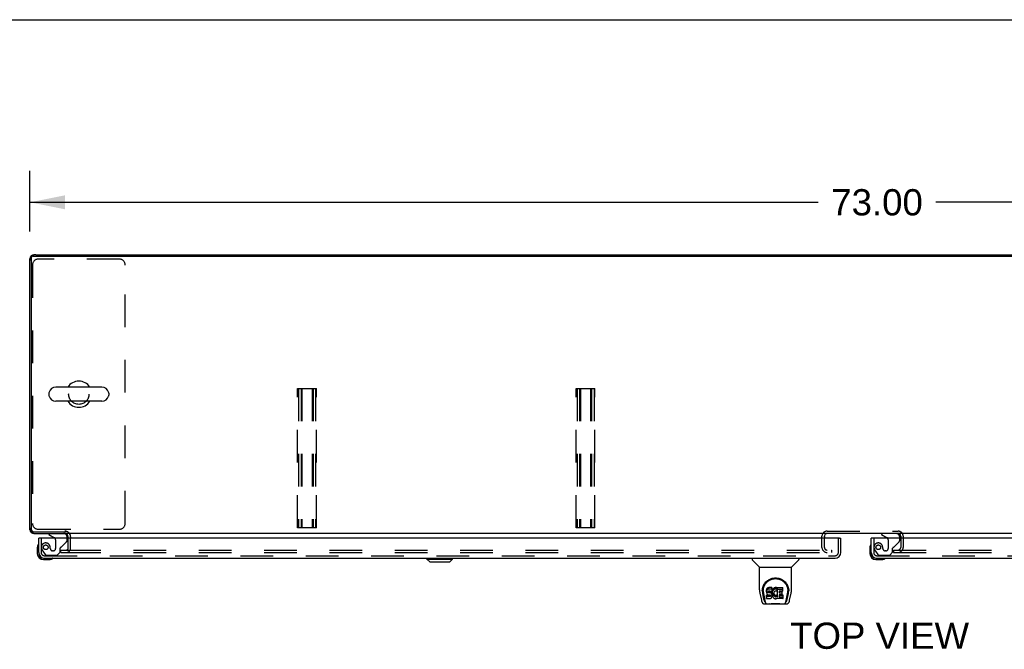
# Model space of a CAD drawing. Header units: inches. Extents: x 0 to 256, y 0 to 166.
# Tile 20 of 30: x 43 to 86, y 138 to 166. Entities that reach past the tile are written whole.
import ezdxf

# ---------------------------------------------------------------- set-up
doc = ezdxf.new("R2010")
doc.units = ezdxf.units.IN
doc.header["$LTSCALE"] = 14.074305
doc.header["$MEASUREMENT"] = 0
doc.linetypes.add('HIDDEN', pattern=[0.2, 0.1, -0.1])
doc.layers.get('0').update_dxf_attribs({"linetype": 'CONTINUOUS'})
for name, color, linetype in [('DEFAULT_2', 8, 'HIDDEN'), ('DIMENSIONS', 7, 'CONTINUOUS'), ('MAIN_OR_RIGHT_DOOR_ASSEMBLY', 7, 'CONTINUOUS'), ('SECONDARY_OR_LEFT_DOOR_ASSEMBLY', 7, 'CONTINUOUS')]:
    doc.layers.add(name, color=color, linetype=linetype)
doc.styles.get("Standard").update_dxf_attribs({"font": 'arial.ttf'})
doc.dimstyles.new('DIMSTYLE_1', dxfattribs={"dimtxt": 1.128955, "dimasz": 1.505273, "dimexe": 0.09, "dimexo": 0.07, "dimgap": 0.0375, "dimtad": 0, "dimtih": 1, "dimtoh": 1, "dimzin": 4, "dimdsep": 46, "dimtxsty": 'Standard', "dimblk": '_FILLED', "dimblk1": '_FILLED', "dimblk2": '_FILLED', "dimcen": 0.09, "dimazin": 1, "dimtfac": 1, "dimtdec": 3, "dimtofl": 0, "dimtmove": 0, "dimatfit": 3, "dimldrblk": '_FILLED', "dimfxl": 0, "dimtolj": 1, "dimtzin": 4, "dimarcsym": 0})

# ---------------------------------------------------------------- blocks, each defined once
blk = doc.blocks.new('_FILLED')
at = {"color": 0, "linetype": 'ByBlock'}
blk.add_solid([(0, 0), (-1, 0.2), (-1, -0.2)], dxfattribs=at)
blk = doc.blocks.new('*D5')
at = {"layer": 'DIMENSIONS', "color": 2, "linetype": 'Continuous'}
for p, q in [((43.538, 156.46), (43.538, 159.075)), ((116.538, 156.46), (116.538, 159.075)), ((43.538, 157.72), (77.501, 157.72)), ((116.538, 157.72), (82.575, 157.72))]:
    blk.add_line(p, q, dxfattribs=at)
at = {"layer": 'DIMENSIONS', "color": 2, "linetype": 'Continuous', "xscale": 1.5052732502, "yscale": 1.5052732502, "zscale": 1.5052732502, "rotation": 180}
blk.add_blockref('_FILLED', (43.538, 157.72), dxfattribs=at)
at = {"layer": 'DIMENSIONS', "color": 2, "linetype": 'Continuous', "xscale": 1.5052732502, "yscale": 1.5052732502, "zscale": 1.5052732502}
blk.add_blockref('_FILLED', (116.538, 157.72), dxfattribs=at)
at = {"layer": 'DIMENSIONS', "color": 2, "linetype": 'Continuous', "insert": (80.038, 158.285), "char_height": 1.129, "width": 3.94505, "attachment_point": 2, "line_spacing_factor": 0.9}
blk.add_mtext('73.00', dxfattribs=at)

msp = doc.modelspace()

# ---------------------------------------------------------------- linework, layer by layer
at = {"color": 7, "linetype": 'Continuous'}
for p, q in [((0, 165.58), (255.896, 165.58)), ((43.552, 155.291), (43.538, 155.291)), ((43.587, 155.409), (43.609, 155.388)), ((43.59, 155.343), (43.59, 143.66)), ((43.653, 155.406), (116.424, 155.406)), ((43.705, 155.458), (43.705, 155.444)), ((80.038, 155.406), (80.038, 155.458)), ((44.355, 149.502), (44.355, 149.414)), ((46.63, 149.764), (44.655, 149.764)), ((46.93, 149.502), (46.93, 149.414)), ((46.63, 149.152), (44.655, 149.152)), ((43.715, 143.535), (45.045, 143.535)), ((45.038, 143.535), (45.038, 143.458)), ((113.736, 143.458), (45.091, 143.458)), ((45.288, 143.315), (45.288, 143.254)), ((77.767, 143.315), (77.767, 143.254)), ((81.059, 143.315), (81.059, 143.254))]:
    msp.add_line(p, q, dxfattribs=at)
at = {"color": 3, "linetype": 'Continuous'}
for p, q in [((43.538, 143.624), (43.538, 155.291)), ((43.785, 155.458), (43.705, 155.458)), ((43.785, 155.458), (116.292, 155.458)), ((43.705, 143.458), (45.042, 143.458)), ((45.184, 143.254), (45.184, 143.315))]:
    msp.add_line(p, q, dxfattribs=at)
for points in [[(43.538, 155.291), (43.54, 155.284), (43.546, 155.276), (43.547, 155.276)], [(43.72, 155.449), (43.72, 155.45), (43.712, 155.456), (43.705, 155.458)]]:
    msp.add_lwpolyline(points, dxfattribs=at)
for centre, radius, start, end in [((43.705, 155.291), 0.167, 90, 180), ((43.785, 155.211), 0.246, 139.9196, 180), ((43.785, 155.211), 0.246, 90, 130.0872), ((43.785, 143.704), 0.246, 180, 270), ((43.705, 143.624), 0.167, 180, 270), ((45.042, 143.315), 0.142, 0, 90), ((77.882, 143.343), 0.115, 115.2502, 169.2857), ((80.944, 143.343), 0.115, 0, 64.7498)]:
    msp.add_arc(centre, radius, start, end, dxfattribs=at)
at = {"color": 7, "linetype": 'Continuous'}
for centre, radius, start, end in [((43.653, 155.343), 0.0625, 90, 180), ((45.642, 149.458), 0.562, 32.9567, 147.0433), ((44.499, 149.502), 0.144, 164.3697, 180), ((44.499, 149.414), 0.144, 180, 195.6303), ((44.655, 149.458), 0.306, 90, 164.3697), ((44.655, 149.458), 0.306, 195.6303, 270), ((46.63, 149.458), 0.306, 15.6303, 90), ((46.63, 149.458), 0.306, 270, 344.3697), ((46.786, 149.502), 0.144, 0, 15.6303), ((46.786, 149.414), 0.144, 344.3697, 360), ((45.642, 149.458), 0.562, 212.956, 327.044), ((43.715, 143.66), 0.125, 180, 270), ((45.042, 143.315), 0.246, 0, 35.3272)]:
    msp.add_arc(centre, radius, start, end, dxfattribs=at)
at = {"layer": 'DEFAULT_2', "color": 8, "linetype": 'HIDDEN'}
for p, q in [((43.642, 155.02), (43.642, 143.895)), ((47.392, 155.27), (43.892, 155.27)), ((47.642, 143.895), (47.642, 155.02)), ((55.07, 143.704), (55.07, 149.704)), ((55.07, 149.704), (55.882, 149.704)), ((55.11, 149.704), (55.11, 143.704)), ((55.217, 149.704), (55.217, 143.704)), ((55.257, 149.704), (55.257, 143.704)), ((55.695, 149.704), (55.695, 143.704)), ((55.735, 149.704), (55.735, 143.704)), ((55.842, 149.704), (55.842, 143.704)), ((55.882, 143.704), (55.882, 149.704)), ((67.07, 143.704), (67.07, 149.704)), ((67.07, 149.704), (67.882, 149.704)), ((67.11, 149.704), (67.11, 143.704)), ((67.217, 149.704), (67.217, 143.704)), ((67.257, 149.704), (67.257, 143.704)), ((67.695, 149.704), (67.695, 143.704)), ((67.735, 149.704), (67.735, 143.704)), ((67.842, 149.704), (67.842, 143.704)), ((67.882, 143.704), (67.882, 149.704)), ((43.892, 143.645), (47.392, 143.645)), ((55.882, 143.704), (55.07, 143.704)), ((67.882, 143.704), (67.07, 143.704)), ((77.882, 143.562), (80.944, 143.562)), ((45.184, 142.832), (45.184, 143.254)), ((45.288, 142.832), (45.288, 143.254)), ((77.663, 142.864), (77.663, 143.343)), ((77.767, 143.315), (77.767, 143.343)), ((77.767, 142.864), (77.767, 143.254)), ((81.059, 143.343), (81.059, 143.315)), ((81.059, 143.254), (81.059, 142.864)), ((81.163, 143.343), (81.163, 142.864)), ((44.872, 142.645), (44.872, 142.749)), ((44.872, 142.749), (45.184, 142.749)), ((44.872, 142.645), (45.184, 142.645)), ((45.188, 142.749), (78.062, 142.749)), ((45.188, 142.645), (78.08, 142.645)), ((78.062, 142.749), (78.08, 142.749)), ((78.08, 142.749), (78.08, 142.645)), ((80.747, 142.749), (113.638, 142.749)), ((80.747, 142.749), (80.747, 142.645)), ((80.747, 142.645), (113.638, 142.645))]:
    msp.add_line(p, q, dxfattribs=at)
msp.add_circle((45.642, 149.458), 0.438, dxfattribs=at)
for centre, radius, start, end in [((43.892, 155.02), 0.25, 90, 180), ((47.392, 155.02), 0.25, 0, 90), ((43.892, 143.895), 0.25, 180, 270), ((47.392, 143.895), 0.25, 270, 360), ((45.042, 143.315), 0.246, 35.3272, 90), ((77.882, 143.343), 0.219, 90, 180), ((77.882, 143.343), 0.115, 90, 115.2502), ((80.944, 143.343), 0.219, 0, 90), ((80.944, 143.343), 0.115, 64.7498, 90), ((77.882, 143.343), 0.115, 169.2857, 180), ((45.102, 142.832), 0.186, 270, 360), ((45.102, 142.832), 0.0823, 270, 360), ((77.882, 142.864), 0.219, 180, 270), ((77.882, 142.864), 0.115, 180, 270), ((80.944, 142.864), 0.219, 270, 360), ((80.944, 142.864), 0.115, 270, 360)]:
    msp.add_arc(centre, radius, start, end, dxfattribs=at)
at = {"layer": 'MAIN_OR_RIGHT_DOOR_ASSEMBLY', "color": 7, "linetype": 'Continuous'}
for p, q in [((80.23, 143.458), (80.23, 143.419)), ((80.23, 143.419), (80.468, 143.281)), ((79.775, 142.995), (79.773, 142.988)), ((79.85, 143.254), (79.788, 143.254)), ((81.017, 143.254), (81.017, 143.301)), ((79.728, 142.859), (79.728, 142.603)), ((79.788, 142.646), (79.788, 142.603)), ((79.991, 142.4), (80.035, 142.4)), ((79.991, 142.34), (80.248, 142.34)), ((80.377, 142.385), (80.383, 142.387))]:
    msp.add_line(p, q, dxfattribs=at)
at = {"layer": 'MAIN_OR_RIGHT_DOOR_ASSEMBLY', "color": 3, "linetype": 'Continuous'}
for p, q in [((79.788, 142.646), (79.788, 143.254)), ((114.289, 143.254), (79.85, 143.254)), ((80.035, 142.4), (114.104, 142.4))]:
    msp.add_line(p, q, dxfattribs=at)
at = {"layer": 'MAIN_OR_RIGHT_DOOR_ASSEMBLY', "color": 8, "linetype": 'HIDDEN'}
for p, q in [((79.892, 143.254), (79.892, 142.646)), ((80.518, 143.194), (80.518, 142.815)), ((80.769, 142.888), (80.988, 143.108)), ((81.017, 143.178), (81.017, 143.254)), ((79.967, 142.703), (80.068, 142.559)), ((80.42, 142.717), (80.387, 142.717)), ((80.584, 142.525), (80.71, 142.651)), ((80.71, 142.651), (80.71, 142.83)), ((80.035, 142.504), (114.104, 142.504)), ((80.133, 142.525), (80.584, 142.525))]:
    msp.add_line(p, q, dxfattribs=at)
msp.add_circle((80.092, 142.867), 0.101, dxfattribs=at)
at = {"layer": 'MAIN_OR_RIGHT_DOOR_ASSEMBLY', "color": 7, "linetype": 'Continuous'}
for centre, radius, start, end in [((80.86, 143.301), 0.157, 79.8896, 90), ((80.86, 143.301), 0.157, 0, 68.6178), ((79.978, 142.859), 0.25, 149.1101, 180), ((79.777, 142.98), 0.015, 96.3796, 149.1101), ((79.773, 142.98), 0.015, 0, 83.6204), ((80.418, 143.194), 0.1, 36.5468, 59.908), ((79.991, 142.603), 0.263, 180, 270), ((79.991, 142.603), 0.203, 180, 270), ((80.248, 142.59), 0.25, 270, 300.8899), ((80.368, 142.385), 0.015, 6.3796, 90), ((80.368, 142.388), 0.015, 300.8899, 353.6204)]:
    msp.add_arc(centre, radius, start, end, dxfattribs=at)
at = {"layer": 'MAIN_OR_RIGHT_DOOR_ASSEMBLY', "color": 8, "linetype": 'HIDDEN'}
for centre, radius, start, end in [((80.86, 143.301), 0.157, 68.6178, 79.8896), ((80.092, 142.867), 0.187, 17.8482, 196.8439), ((80.418, 143.194), 0.1, 0, 36.5468), ((80.917, 143.178), 0.1, 315, 360), ((80.035, 142.646), 0.142, 180, 270), ((80.282, 142.925), 0.386, 196.8439, 215.1), ((80.133, 142.604), 0.079, 215.1, 270), ((79.896, 142.804), 0.393, 1.6599, 17.9298), ((80.387, 142.815), 0.098, 180, 270), ((80.42, 142.815), 0.098, 270, 360), ((80.749, 142.83), 0.039, 111.6096, 180), ((80.698, 142.959), 0.1, 291.6096, 315)]:
    msp.add_arc(centre, radius, start, end, dxfattribs=at)
at = {"layer": 'MAIN_OR_RIGHT_DOOR_ASSEMBLY', "color": 3, "linetype": 'Continuous'}
msp.add_arc((80.035, 142.646), 0.246, 180, 270, dxfattribs=at)
at = {"layer": 'SECONDARY_OR_LEFT_DOOR_ASSEMBLY', "color": 7, "linetype": 'Continuous'}
for p, q in [((44.355, 143.458), (44.355, 143.419)), ((44.355, 143.419), (44.593, 143.281)), ((43.9, 142.995), (43.898, 142.988)), ((43.975, 143.254), (43.913, 143.254)), ((45.142, 143.254), (45.142, 143.301)), ((78.414, 143.254), (78.476, 143.254)), ((43.853, 142.859), (43.853, 142.603)), ((43.913, 142.646), (43.913, 142.603)), ((44.116, 142.4), (44.16, 142.4)), ((44.116, 142.34), (44.373, 142.34)), ((44.502, 142.385), (44.508, 142.387)), ((60.643, 142.361), (60.643, 142.4)), ((60.761, 142.242), (60.643, 142.361)), ((60.643, 142.361), (61.746, 142.361)), ((60.644, 142.361), (60.644, 142.4)), ((60.762, 142.242), (60.644, 142.361)), ((60.761, 142.242), (61.628, 142.242)), ((61.628, 142.242), (61.746, 142.361)), ((61.746, 142.361), (61.746, 142.4)), ((74.659, 142.4), (74.659, 142.338)), ((74.969, 142.012), (74.671, 142.31)), ((76.358, 142.012), (76.656, 142.31)), ((76.667, 142.4), (76.667, 142.338)), ((74.974, 141.034), (74.974, 142.006)), ((74.974, 142.006), (76.352, 142.006)), ((76.352, 141.035), (76.352, 142.006)), ((74.989, 140.891), (75.055, 140.586)), ((75.1, 141.065), (75.098, 141.002)), ((75.162, 140.614), (75.109, 140.884)), ((75.136, 140.992), (75.136, 140.969)), ((75.146, 140.871), (75.203, 140.579)), ((75.279, 141.038), (75.277, 141.014)), ((75.277, 140.947), (75.277, 141.014)), ((75.279, 140.971), (75.277, 140.947)), ((75.277, 140.947), (75.278, 140.923)), ((75.278, 140.923), (75.282, 140.9)), ((75.284, 141.061), (75.279, 141.038)), ((75.279, 140.971), (75.279, 141.038)), ((75.284, 140.994), (75.279, 140.971)), ((75.282, 140.9), (75.29, 140.878)), ((75.293, 141.084), (75.284, 141.061)), ((75.284, 140.994), (75.284, 141.061)), ((75.293, 141.017), (75.284, 140.994)), ((75.29, 140.878), (75.303, 140.858)), ((75.307, 141.103), (75.293, 141.084)), ((75.293, 141.017), (75.293, 141.084)), ((75.307, 141.037), (75.293, 141.017)), ((75.316, 141.111), (75.307, 141.103)), ((75.307, 141.037), (75.307, 141.103)), ((75.316, 141.045), (75.307, 141.037)), ((75.325, 141.118), (75.316, 141.111)), ((75.316, 141.045), (75.316, 141.111)), ((75.325, 141.051), (75.316, 141.045)), ((75.347, 141.128), (75.325, 141.118)), ((75.325, 141.051), (75.325, 141.118)), ((75.347, 141.061), (75.325, 141.051)), ((75.37, 141.135), (75.347, 141.128)), ((75.347, 141.061), (75.347, 141.128)), ((75.37, 141.068), (75.347, 141.061)), ((75.348, 140.936), (75.349, 140.951)), ((75.349, 140.928), (75.348, 140.936)), ((75.349, 140.951), (75.351, 140.966)), ((75.349, 140.928), (75.349, 140.951)), ((75.351, 140.921), (75.349, 140.928)), ((75.351, 140.966), (75.354, 140.972)), ((75.351, 140.921), (75.351, 140.966)), ((75.356, 140.915), (75.351, 140.921)), ((75.354, 140.972), (75.36, 140.977)), ((75.356, 140.915), (75.356, 140.974)), ((75.362, 140.911), (75.356, 140.915)), ((75.36, 140.977), (75.374, 140.982)), ((75.362, 140.977), (75.361, 140.978)), ((75.362, 140.911), (75.362, 140.977)), ((75.376, 140.973), (75.362, 140.977)), ((75.376, 140.907), (75.362, 140.911)), ((75.37, 141.068), (75.37, 141.135)), ((75.51, 141.135), (75.37, 141.135)), ((75.51, 141.068), (75.37, 141.068)), ((75.374, 140.982), (75.389, 140.983)), ((75.4, 140.974), (75.376, 140.973)), ((75.376, 140.907), (75.376, 140.973)), ((75.4, 140.907), (75.376, 140.907)), ((75.389, 140.983), (75.502, 140.983)), ((75.424, 140.973), (75.4, 140.974)), ((75.4, 140.907), (75.4, 140.974)), ((75.424, 140.906), (75.4, 140.907)), ((75.448, 140.968), (75.424, 140.973)), ((75.424, 140.906), (75.424, 140.973)), ((75.448, 140.901), (75.424, 140.906)), ((75.459, 140.963), (75.448, 140.968)), ((75.448, 140.901), (75.448, 140.968)), ((75.459, 140.896), (75.448, 140.901)), ((75.469, 140.956), (75.459, 140.963)), ((75.459, 140.896), (75.459, 140.963)), ((75.469, 140.889), (75.459, 140.896)), ((75.486, 140.939), (75.469, 140.956)), ((75.469, 140.889), (75.469, 140.956)), ((75.486, 140.872), (75.469, 140.889)), ((75.499, 140.919), (75.486, 140.939)), ((75.486, 140.872), (75.486, 140.939)), ((75.499, 140.852), (75.486, 140.872)), ((75.508, 140.897), (75.499, 140.919)), ((75.499, 140.852), (75.499, 140.919)), ((75.502, 140.983), (75.508, 140.983)), ((75.508, 140.983), (75.509, 140.989)), ((75.509, 140.893), (75.508, 140.897)), ((75.508, 140.83), (75.508, 140.897)), ((75.509, 140.989), (75.511, 141.002)), ((75.514, 140.971), (75.509, 140.927)), ((75.509, 140.86), (75.509, 140.927)), ((75.514, 140.904), (75.509, 140.86)), ((75.509, 140.86), (75.51, 140.838)), ((75.512, 141.092), (75.51, 141.135)), ((75.51, 141.068), (75.51, 141.135)), ((75.512, 141.025), (75.51, 141.068)), ((75.511, 141.002), (75.512, 141.025)), ((75.512, 141.025), (75.512, 141.092)), ((75.518, 140.993), (75.514, 140.971)), ((75.514, 140.904), (75.514, 140.971)), ((75.518, 140.926), (75.514, 140.904)), ((75.524, 141.014), (75.518, 140.993)), ((75.518, 140.926), (75.518, 140.993)), ((75.524, 140.948), (75.518, 140.926)), ((75.533, 141.035), (75.524, 141.014)), ((75.524, 140.948), (75.524, 141.014)), ((75.533, 140.968), (75.524, 140.948)), ((75.544, 141.054), (75.533, 141.035)), ((75.533, 140.968), (75.533, 141.035)), ((75.544, 140.988), (75.533, 140.968)), ((75.556, 141.073), (75.544, 141.054)), ((75.544, 140.988), (75.544, 141.054)), ((75.556, 141.006), (75.544, 140.988)), ((75.571, 141.089), (75.556, 141.073)), ((75.556, 141.006), (75.556, 141.073)), ((75.571, 141.023), (75.556, 141.006)), ((75.588, 141.105), (75.571, 141.089)), ((75.571, 141.023), (75.571, 141.089)), ((75.588, 141.038), (75.571, 141.023)), ((75.58, 140.875), (75.579, 140.849)), ((75.583, 140.902), (75.58, 140.875)), ((75.58, 140.835), (75.58, 140.875)), ((75.582, 140.895), (75.583, 140.889)), ((75.587, 140.915), (75.583, 140.902)), ((75.583, 140.889), (75.593, 140.864)), ((75.583, 140.822), (75.583, 140.889)), ((75.592, 140.927), (75.587, 140.915)), ((75.606, 141.118), (75.588, 141.105)), ((75.588, 141.038), (75.588, 141.105)), ((75.606, 141.051), (75.588, 141.038)), ((75.607, 140.95), (75.592, 140.927)), ((75.593, 140.864), (75.607, 140.841)), ((75.593, 140.798), (75.593, 140.864)), ((75.626, 141.126), (75.606, 141.118)), ((75.606, 141.051), (75.606, 141.118)), ((75.626, 141.06), (75.606, 141.051)), ((75.615, 140.96), (75.607, 140.95)), ((75.625, 140.968), (75.615, 140.96)), ((75.65, 140.978), (75.625, 140.968)), ((75.648, 141.131), (75.626, 141.126)), ((75.626, 141.06), (75.626, 141.126)), ((75.648, 141.065), (75.626, 141.06)), ((75.67, 141.134), (75.648, 141.131)), ((75.648, 141.065), (75.648, 141.131)), ((75.67, 141.067), (75.648, 141.065)), ((75.663, 140.982), (75.65, 140.978)), ((75.677, 140.981), (75.663, 140.982)), ((75.67, 141.134), (75.693, 141.133)), ((75.67, 141.067), (75.67, 141.134)), ((75.693, 141.066), (75.67, 141.067)), ((75.69, 140.978), (75.677, 140.981)), ((75.702, 140.973), (75.69, 140.978)), ((75.704, 141.131), (75.693, 141.133)), ((75.693, 141.066), (75.693, 141.133)), ((75.704, 141.065), (75.693, 141.066)), ((75.714, 141.128), (75.704, 141.131)), ((75.704, 141.065), (75.704, 141.131)), ((75.714, 141.061), (75.704, 141.065)), ((75.734, 141.044), (75.708, 140.976)), ((75.733, 141.116), (75.714, 141.128)), ((75.714, 141.061), (75.714, 141.128)), ((75.733, 141.049), (75.714, 141.061)), ((75.733, 141.116), (75.733, 141.049)), ((75.735, 141.112), (75.735, 141.049)), ((75.743, 141.133), (75.98, 141.133)), ((75.743, 140.741), (75.743, 141.133)), ((75.743, 141.066), (75.98, 141.066)), ((75.813, 140.978), (75.813, 140.911)), ((75.98, 140.983), (75.818, 140.983)), ((75.818, 140.973), (75.949, 140.973)), ((75.818, 140.906), (75.949, 140.906)), ((75.953, 140.829), (75.953, 140.969)), ((75.984, 140.987), (75.984, 141.128)), ((76.124, 140.579), (76.18, 140.868)), ((76.165, 140.614), (76.218, 140.884)), ((76.181, 140.868), (76.181, 140.872)), ((76.227, 141.065), (76.228, 141.002)), ((76.234, 140.979), (76.234, 140.98)), ((76.272, 140.586), (76.337, 140.891)), ((75.22, 140.51), (75.213, 140.51)), ((75.219, 140.514), (75.222, 140.505)), ((75.223, 140.504), (75.222, 140.505)), ((75.28, 140.662), (75.28, 140.803)), ((75.284, 140.741), (75.284, 140.808)), ((75.343, 140.808), (75.284, 140.808)), ((75.343, 140.741), (75.284, 140.741)), ((75.285, 140.657), (75.429, 140.657)), ((75.303, 140.858), (75.319, 140.84)), ((75.319, 140.84), (75.339, 140.827)), ((75.339, 140.827), (75.35, 140.823)), ((75.404, 140.809), (75.343, 140.808)), ((75.343, 140.741), (75.343, 140.808)), ((75.404, 140.742), (75.343, 140.741)), ((75.35, 140.823), (75.362, 140.821)), ((75.362, 140.821), (75.41, 140.82)), ((75.42, 140.81), (75.404, 140.809)), ((75.404, 140.742), (75.404, 140.809)), ((75.42, 140.743), (75.404, 140.742)), ((75.41, 140.82), (75.417, 140.82)), ((75.417, 140.82), (75.424, 140.817)), ((75.426, 140.813), (75.42, 140.81)), ((75.42, 140.743), (75.42, 140.81)), ((75.426, 140.746), (75.42, 140.743)), ((75.424, 140.817), (75.43, 140.813)), ((75.428, 140.815), (75.426, 140.813)), ((75.426, 140.746), (75.426, 140.813)), ((75.431, 140.752), (75.426, 140.746)), ((75.429, 140.657), (75.441, 140.658)), ((75.43, 140.813), (75.435, 140.807)), ((75.431, 140.752), (75.431, 140.811)), ((75.441, 140.764), (75.431, 140.752)), ((75.435, 140.807), (75.442, 140.793)), ((75.441, 140.764), (75.441, 140.795)), ((75.443, 140.771), (75.441, 140.764)), ((75.441, 140.658), (75.452, 140.662)), ((75.442, 140.793), (75.444, 140.778)), ((75.443, 140.771), (75.443, 140.783)), ((75.444, 140.778), (75.443, 140.771)), ((75.452, 140.662), (75.472, 140.676)), ((75.472, 140.676), (75.489, 140.693)), ((75.489, 140.693), (75.495, 140.703)), ((75.495, 140.703), (75.501, 140.714)), ((75.508, 140.83), (75.499, 140.852)), ((75.501, 140.714), (75.509, 140.736)), ((75.515, 140.807), (75.508, 140.83)), ((75.509, 140.736), (75.515, 140.759)), ((75.51, 140.838), (75.513, 140.815)), ((75.513, 140.815), (75.518, 140.794)), ((75.517, 140.783), (75.515, 140.807)), ((75.515, 140.759), (75.517, 140.783)), ((75.517, 140.783), (75.517, 140.798)), ((75.518, 140.794), (75.525, 140.773)), ((75.525, 140.773), (75.546, 140.733)), ((75.546, 140.733), (75.559, 140.715)), ((75.559, 140.715), (75.574, 140.698)), ((75.574, 140.698), (75.59, 140.683)), ((75.579, 140.849), (75.58, 140.835)), ((75.58, 140.835), (75.583, 140.822)), ((75.583, 140.822), (75.593, 140.798)), ((75.59, 140.683), (75.608, 140.669)), ((75.593, 140.798), (75.607, 140.775)), ((75.607, 140.841), (75.615, 140.831)), ((75.607, 140.775), (75.607, 140.841)), ((75.607, 140.775), (75.615, 140.765)), ((75.608, 140.669), (75.618, 140.664)), ((75.615, 140.831), (75.626, 140.822)), ((75.615, 140.765), (75.615, 140.831)), ((75.615, 140.765), (75.626, 140.756)), ((75.618, 140.664), (75.628, 140.661)), ((75.626, 140.822), (75.637, 140.815)), ((75.626, 140.756), (75.626, 140.822)), ((75.626, 140.756), (75.637, 140.748)), ((75.628, 140.661), (75.65, 140.655)), ((75.637, 140.815), (75.649, 140.81)), ((75.637, 140.748), (75.637, 140.815)), ((75.637, 140.748), (75.649, 140.743)), ((75.649, 140.81), (75.662, 140.808)), ((75.649, 140.743), (75.649, 140.81)), ((75.649, 140.743), (75.662, 140.741)), ((75.65, 140.655), (75.672, 140.653)), ((75.662, 140.808), (75.676, 140.807)), ((75.662, 140.741), (75.662, 140.808)), ((75.662, 140.741), (75.676, 140.741)), ((75.672, 140.653), (75.694, 140.656)), ((75.676, 140.807), (75.689, 140.809)), ((75.676, 140.741), (75.676, 140.807)), ((75.676, 140.741), (75.689, 140.743)), ((75.689, 140.809), (75.702, 140.813)), ((75.689, 140.743), (75.689, 140.809)), ((75.689, 140.743), (75.702, 140.747)), ((75.694, 140.656), (75.715, 140.662)), ((75.702, 140.813), (75.714, 140.819)), ((75.702, 140.747), (75.702, 140.813)), ((75.702, 140.747), (75.714, 140.752)), ((75.714, 140.819), (75.725, 140.826)), ((75.714, 140.752), (75.714, 140.819)), ((75.714, 140.752), (75.725, 140.76)), ((75.715, 140.662), (75.734, 140.674)), ((75.725, 140.826), (75.725, 140.76)), ((75.731, 140.825), (75.743, 140.808)), ((75.731, 140.758), (75.743, 140.741)), ((75.745, 140.674), (75.734, 140.674)), ((75.734, 140.674), (75.734, 140.674)), ((75.745, 140.661), (75.745, 140.674)), ((75.981, 140.657), (75.749, 140.657)), ((75.814, 140.82), (75.814, 140.742)), ((75.949, 140.824), (75.819, 140.824)), ((75.819, 140.805), (75.981, 140.805)), ((75.819, 140.738), (75.981, 140.738)), ((75.985, 140.661), (75.985, 140.8)), ((76.104, 140.505), (76.108, 140.514)), ((76.104, 140.504), (76.104, 140.505)), ((76.113, 140.51), (76.106, 140.51)), ((75.178, 140.431), (75.405, 140.431)), ((75.265, 140.431), (75.264, 140.431)), ((75.425, 140.412), (75.405, 140.432)), ((75.902, 140.412), (75.425, 140.412)), ((75.902, 140.412), (75.922, 140.432)), ((75.921, 140.431), (76.148, 140.431)), ((76.063, 140.431), (76.062, 140.431))]:
    msp.add_line(p, q, dxfattribs=at)
at = {"layer": 'SECONDARY_OR_LEFT_DOOR_ASSEMBLY', "color": 3, "linetype": 'Continuous'}
for p, q in [((43.913, 142.646), (43.913, 143.254)), ((78.414, 143.254), (43.975, 143.254)), ((78.476, 142.646), (78.476, 143.254)), ((44.16, 142.4), (78.229, 142.4))]:
    msp.add_line(p, q, dxfattribs=at)
at = {"layer": 'SECONDARY_OR_LEFT_DOOR_ASSEMBLY', "color": 8, "linetype": 'HIDDEN'}
for p, q in [((44.017, 143.254), (44.017, 142.646)), ((44.643, 143.194), (44.643, 142.815)), ((44.894, 142.888), (45.113, 143.108)), ((45.142, 143.178), (45.142, 143.254)), ((78.372, 142.646), (78.372, 143.254)), ((44.092, 142.703), (44.193, 142.559)), ((44.545, 142.717), (44.512, 142.717)), ((44.709, 142.525), (44.835, 142.651)), ((44.835, 142.651), (44.835, 142.83)), ((44.16, 142.504), (78.229, 142.504)), ((44.258, 142.525), (44.709, 142.525))]:
    msp.add_line(p, q, dxfattribs=at)
at = {"layer": 'SECONDARY_OR_LEFT_DOOR_ASSEMBLY', "color": 7, "linetype": 'Continuous'}
for points in [[(75.093, 140.992), (75.095, 141.035), (75.103, 141.087), (75.114, 141.136), (75.13, 141.182), (75.148, 141.225), (75.17, 141.266), (75.194, 141.304), (75.221, 141.34), (75.251, 141.374), (75.283, 141.405), (75.317, 141.433), (75.354, 141.459), (75.393, 141.482), (75.434, 141.502), (75.477, 141.519), (75.521, 141.532), (75.567, 141.542), (75.614, 141.548), (75.661, 141.55), (75.709, 141.548), (75.756, 141.543), (75.802, 141.533), (75.846, 141.52), (75.889, 141.503), (75.93, 141.484), (75.97, 141.461), (76.006, 141.436), (76.041, 141.407), (76.073, 141.377), (76.103, 141.343), (76.13, 141.308), (76.155, 141.27), (76.177, 141.229), (76.195, 141.186), (76.211, 141.14), (76.223, 141.092), (76.231, 141.04), (76.234, 140.992)], [(75.136, 140.992), (75.137, 141.013), (75.138, 141.037), (75.141, 141.061), (75.145, 141.085), (75.149, 141.108), (75.155, 141.131), (75.162, 141.154), (75.169, 141.176), (75.178, 141.198), (75.187, 141.219), (75.198, 141.239), (75.209, 141.259), (75.22, 141.278), (75.232, 141.296), (75.245, 141.313), (75.258, 141.329), (75.272, 141.345), (75.286, 141.36), (75.3, 141.374), (75.315, 141.388), (75.33, 141.401), (75.345, 141.413), (75.361, 141.424), (75.376, 141.434), (75.392, 141.444), (75.408, 141.453), (75.424, 141.462), (75.44, 141.47), (75.455, 141.477), (75.471, 141.483), (75.487, 141.489), (75.503, 141.495), (75.519, 141.499), (75.535, 141.504), (75.551, 141.507), (75.567, 141.511), (75.583, 141.513), (75.599, 141.515), (75.615, 141.517), (75.631, 141.518), (75.647, 141.519), (75.663, 141.519), (75.679, 141.519), (75.694, 141.519), (75.71, 141.517), (75.726, 141.516), (75.742, 141.513), (75.758, 141.511), (75.774, 141.508), (75.79, 141.504), (75.806, 141.5), (75.822, 141.495), (75.838, 141.49), (75.854, 141.484), (75.87, 141.477), (75.886, 141.47), (75.902, 141.462), (75.918, 141.454), (75.934, 141.445), (75.95, 141.435), (75.965, 141.424), (75.981, 141.413), (75.996, 141.401), (76.011, 141.389), (76.026, 141.375), (76.04, 141.361), (76.054, 141.346), (76.068, 141.33), (76.081, 141.313), (76.094, 141.296), (76.106, 141.278), (76.118, 141.259), (76.129, 141.239), (76.139, 141.219), (76.148, 141.198), (76.157, 141.177), (76.165, 141.154), (76.172, 141.132), (76.177, 141.109), (76.182, 141.085), (76.186, 141.061), (76.188, 141.037), (76.19, 141.013), (76.19, 140.992)], [(74.974, 141.034), (74.975, 141.008), (74.978, 140.965), (74.983, 140.923), (74.989, 140.891)], [(75.092, 140.979), (75.092, 140.984), (75.093, 140.992)], [(75.136, 140.969), (75.137, 140.953), (75.138, 140.925), (75.141, 140.897), (75.146, 140.871)], [(76.181, 140.872), (76.182, 140.875), (76.182, 140.878), (76.183, 140.881), (76.183, 140.884), (76.184, 140.888), (76.184, 140.891), (76.185, 140.894), (76.185, 140.898), (76.186, 140.901), (76.186, 140.905), (76.187, 140.909), (76.187, 140.913), (76.188, 140.917), (76.188, 140.921), (76.188, 140.925), (76.189, 140.929), (76.189, 140.933), (76.189, 140.938), (76.19, 140.943), (76.19, 140.947), (76.19, 140.952), (76.19, 140.957), (76.19, 140.962), (76.19, 140.967), (76.19, 140.992)], [(76.234, 140.992), (76.234, 140.985), (76.234, 140.98)], [(76.337, 140.891), (76.343, 140.922), (76.349, 140.965), (76.352, 141.007), (76.352, 141.035)], [(75.055, 140.586), (75.058, 140.571), (75.063, 140.55), (75.069, 140.532), (75.076, 140.515), (75.082, 140.5), (75.09, 140.487), (75.098, 140.475), (75.107, 140.464), (75.118, 140.453), (75.131, 140.445), (75.144, 140.438), (75.159, 140.434), (75.175, 140.432), (75.178, 140.431)], [(75.203, 140.579), (75.205, 140.567), (75.208, 140.553), (75.212, 140.54), (75.215, 140.527), (75.219, 140.514)], [(75.223, 140.504), (75.228, 140.492), (75.234, 140.479), (75.24, 140.468), (75.247, 140.459), (75.255, 140.451), (75.263, 140.444), (75.272, 140.438), (75.281, 140.434), (75.291, 140.432), (75.299, 140.431)], [(75.284, 140.808), (75.284, 140.808), (75.283, 140.808), (75.283, 140.808), (75.282, 140.807), (75.282, 140.807), (75.282, 140.807), (75.281, 140.807), (75.281, 140.806), (75.281, 140.806), (75.28, 140.805), (75.28, 140.805), (75.28, 140.804), (75.28, 140.804), (75.28, 140.803)], [(75.284, 140.741), (75.284, 140.741), (75.283, 140.741), (75.283, 140.741), (75.282, 140.741), (75.282, 140.74), (75.282, 140.74), (75.281, 140.74), (75.281, 140.739), (75.281, 140.739), (75.28, 140.739), (75.28, 140.738), (75.28, 140.738), (75.28, 140.737), (75.28, 140.736)], [(75.38, 140.431), (75.4, 140.432), (75.422, 140.434), (75.446, 140.436), (75.47, 140.438), (75.496, 140.441), (75.523, 140.444), (75.55, 140.447), (75.579, 140.449), (75.608, 140.451), (75.637, 140.452), (75.666, 140.452), (75.695, 140.452), (75.724, 140.451), (75.753, 140.449), (75.781, 140.446), (75.808, 140.444), (75.834, 140.441), (75.859, 140.438), (75.883, 140.436), (75.905, 140.433), (75.927, 140.432), (75.947, 140.431)], [(75.38, 140.431), (75.402, 140.432), (75.429, 140.434), (75.456, 140.436), (75.484, 140.439), (75.513, 140.442), (75.542, 140.445), (75.572, 140.447), (75.602, 140.449), (75.632, 140.45), (75.663, 140.45), (75.693, 140.45), (75.724, 140.449), (75.754, 140.447), (75.784, 140.445), (75.813, 140.442), (75.87, 140.436)], [(75.87, 140.436), (75.898, 140.434), (75.924, 140.432), (75.947, 140.431)], [(76.028, 140.431), (76.035, 140.432), (76.045, 140.434), (76.055, 140.438), (76.064, 140.444), (76.072, 140.451), (76.079, 140.459), (76.086, 140.468), (76.093, 140.479), (76.099, 140.491), (76.104, 140.504)], [(76.108, 140.514), (76.112, 140.527), (76.115, 140.54), (76.118, 140.553), (76.121, 140.567), (76.124, 140.579)], [(76.148, 140.431), (76.163, 140.433), (76.176, 140.436), (76.189, 140.441), (76.2, 140.447), (76.211, 140.455), (76.22, 140.464), (76.228, 140.474), (76.236, 140.485), (76.242, 140.496), (76.249, 140.509), (76.254, 140.523), (76.26, 140.538), (76.265, 140.555), (76.269, 140.574), (76.272, 140.586)]]:
    msp.add_lwpolyline(points, dxfattribs=at)
at = {"layer": 'SECONDARY_OR_LEFT_DOOR_ASSEMBLY', "color": 8, "linetype": 'HIDDEN'}
msp.add_circle((44.217, 142.867), 0.101, dxfattribs=at)
at = {"layer": 'SECONDARY_OR_LEFT_DOOR_ASSEMBLY', "color": 7, "linetype": 'Continuous'}
for centre, radius, start, end in [((44.985, 143.301), 0.157, 0, 90), ((44.103, 142.859), 0.25, 149.1101, 180), ((43.902, 142.98), 0.015, 96.3796, 149.1101), ((43.898, 142.98), 0.015, 0, 83.6204), ((44.543, 143.194), 0.1, 36.5468, 59.908), ((44.116, 142.603), 0.263, 180, 270), ((44.116, 142.603), 0.203, 180, 270), ((44.373, 142.59), 0.25, 270, 300.8899), ((44.493, 142.385), 0.015, 6.3796, 90), ((44.493, 142.388), 0.015, 300.8899, 353.6204), ((74.699, 142.338), 0.0394, 180, 225), ((76.628, 142.338), 0.0394, 315, 360), ((74.983, 142.026), 0.0197, 225, 262.5), ((76.344, 142.026), 0.0197, 277.5, 315)]:
    msp.add_arc(centre, radius, start, end, dxfattribs=at)
at = {"layer": 'SECONDARY_OR_LEFT_DOOR_ASSEMBLY', "color": 8, "linetype": 'HIDDEN'}
for centre, radius, start, end in [((44.217, 142.867), 0.187, 17.8482, 196.8439), ((44.543, 143.194), 0.1, 0, 36.5468), ((45.042, 143.178), 0.1, 315, 360), ((44.16, 142.646), 0.142, 180, 270), ((44.407, 142.925), 0.386, 196.8439, 215.1), ((44.258, 142.604), 0.079, 215.1, 270), ((44.021, 142.804), 0.393, 1.6599, 17.9298), ((44.512, 142.815), 0.098, 180, 270), ((44.545, 142.815), 0.098, 270, 360), ((44.874, 142.83), 0.039, 111.6096, 180), ((44.823, 142.959), 0.1, 291.6096, 315), ((78.229, 142.646), 0.142, 270, 360)]:
    msp.add_arc(centre, radius, start, end, dxfattribs=at)
at = {"layer": 'SECONDARY_OR_LEFT_DOOR_ASSEMBLY', "color": 3, "linetype": 'Continuous'}
for centre, start, end in [((44.16, 142.646), 180, 270), ((78.229, 142.646), 270, 360)]:
    msp.add_arc(centre, 0.246, start, end, dxfattribs=at)
at = {"layer": 'SECONDARY_OR_LEFT_DOOR_ASSEMBLY', "color": 7, "linetype": 'Continuous'}
for centre, major_axis, ratio, start_param, end_param in [((75.663, 140.992), (0, 0.565), 0.999848, 1.129542, 1.76365), ((75.704, 140.977), (0, 0.00448), 1, -3.557718, -1.937287), ((75.73, 141.112), (0, 0.00448), 1, -1.566905, -0.665444), ((75.73, 141.046), (0.00448, 0), 1, 5.916695, 7.188538), ((75.818, 140.978), (0.00448, 0), 1, 1.570796, 3.141593), ((75.818, 140.911), (0.00448, 0), 1, -3.141593, -1.570796), ((75.818, 140.978), (0, 0.00448), 1, 1.96475, 3.141593), ((75.949, 140.969), (0.00448, 0), 1, 0, 1.570796), ((75.949, 140.902), (0.00448, 0), 1, 0, 1.570796), ((75.98, 141.128), (0, 0.00448), 1, -1.570796, 0), ((75.98, 141.062), (0.00448, 0), 1, 0, 1.570796), ((75.98, 140.987), (0.00448, 0), 1, -1.570796, 0), ((75.663, 140.992), (0, 0.565), 0.999848, 4.519536, 5.157611), ((75.22, 140.865), (0.007, 0.354), 0.213027, -3.923008, -3.13761), ((75.285, 140.662), (0, 0.00483), 1, 1.570796, 3.141593), ((75.728, 140.823), (0.00448, 0), 1, 0.594971, 2.222579), ((75.728, 140.756), (0, 0.00448), 1, 0, 0.651783), ((75.728, 140.756), (0.00448, 0), 1, 0.594971, 1.570796), ((75.749, 140.661), (0.00448, 0), 1, -3.141593, -1.570796), ((75.819, 140.82), (0.00448, 0), 1, 1.570796, 3.141593), ((75.819, 140.809), (0.00448, 0), 1, -3.141593, -1.570796), ((75.819, 140.742), (0.00448, 0), 1, -3.141593, -1.570796), ((75.949, 140.829), (0.00448, 0), 1, -1.570796, 0), ((75.981, 140.8), (0.00448, 0), 1, 0, 1.570796), ((75.981, 140.733), (0.00448, 0), 1, 0, 1.570796), ((75.981, 140.661), (0.00448, 0), 1, -1.570796, 0), ((76.107, 140.865), (-0.007, 0.354), 0.213027, -3.145575, -2.360177)]:
    msp.add_ellipse(centre, major_axis=major_axis, ratio=ratio, start_param=start_param, end_param=end_param, dxfattribs=at)

# ---------------------------------------------------------------- texts
at = {"layer": 'DIMENSIONS', "color": 2, "linetype": 'Continuous', "insert": (80.149, 139.625), "char_height": 1.129, "width": 7.69284, "attachment_point": 2, "line_spacing_factor": 0.9}
msp.add_mtext('TOP VIEW', dxfattribs=at)

# ---------------------------------------------------------------- dimensions: what is measured, and where the dimension line sits
at = {"layer": 'DIMENSIONS', "color": 2, "linetype": 'Continuous'}
dim = msp.add_linear_dim(base=(43.538, 157.72), p1=(116.538, 159.145), p2=(43.538, 159.145), angle=180, dimstyle='DIMSTYLE_1', dxfattribs=at)
dim.commit()
dim.dimension.update_dxf_attribs({"geometry": '*D5', "text_midpoint": (80.038, 157.714), "dimtype": 160})

doc.saveas('drawing.dxf')
